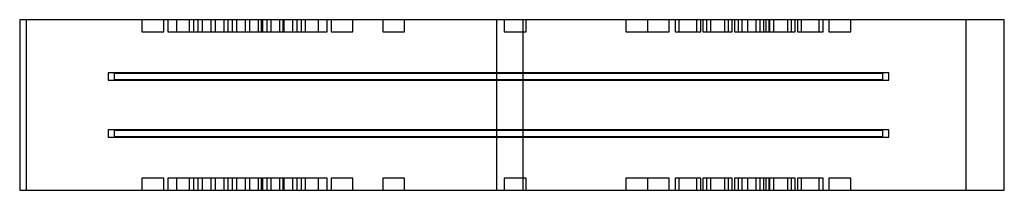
# Model space of a CAD drawing. Header units: millimetres. Extents: x -815 to 805, y -140 to 140.
import ezdxf

# ---------------------------------------------------------------- set-up
doc = ezdxf.new("R2010")
doc.units = ezdxf.units.MM
for name, color, linetype in [('TN_MEMBER_CH', 40, 'CONTINUOUS'), ('TN_MEMBER_D2', 40, 'CONTINUOUS'), ('TN_MEMBER_D3', 40, 'CONTINUOUS'), ('TN_PLATE_1', 5, 'CONTINUOUS'), ('TN_PLATE_2', 5, 'CONTINUOUS'), ('TN_RECESS', 1, 'CONTINUOUS'), ('TN_SLOTS', 3, 'CONTINUOUS')]:
    doc.layers.add(name, color=color, linetype=linetype)

msp = doc.modelspace()

# ---------------------------------------------------------------- linework, layer by layer
at = {"layer": 'TN_MEMBER_CH'}
msp.add_lwpolyline([(-804.658, -140), (804.658, -140), (804.658, 140), (-804.658, 140)], close=True, dxfattribs=at)
at = {"layer": 'TN_MEMBER_D2'}
msp.add_lwpolyline([(-815.183103, -140), (-30.294373, -140), (-30.294373, 140), (-815.183103, 140)], close=True, dxfattribs=at)
at = {"layer": 'TN_MEMBER_D3'}
msp.add_lwpolyline([(12.637552, -140), (741.89606, -140), (741.89606, 140), (12.637552, 140)], close=True, dxfattribs=at)
at = {"layer": 'TN_PLATE_1'}
msp.add_lwpolyline([(-659.619611, -51.67), (604.658, -51.67), (604.658, -41.67), (-659.619611, -41.67)], close=True, dxfattribs=at)
at = {"layer": 'TN_PLATE_2'}
msp.add_lwpolyline([(-659.619611, 41.67), (604.658, 41.67), (604.658, 51.67), (-659.619611, 51.67)], close=True, dxfattribs=at)
at = {"layer": 'TN_RECESS'}
for points in [[(-613.980001, 120), (-577.980001, 120), (-577.980001, 140), (-613.980001, 140)], [(-571.553594, 120), (-535.553594, 120), (-535.553594, 140), (-571.553594, 140)], [(-557.411458, 120), (-521.411458, 120), (-521.411458, 140), (-557.411458, 140)], [(-529.127187, 120), (-493.127187, 120), (-493.127187, 140), (-529.127187, 140)], [(-514.985051, 120), (-478.985051, 120), (-478.985051, 140), (-514.985051, 140)], [(-500.842916, 120), (-464.842916, 120), (-464.842916, 140), (-500.842916, 140)], [(-472.558645, 120), (-436.558645, 120), (-436.558645, 140), (-472.558645, 140)], [(-458.416509, 120), (-422.416509, 120), (-422.416509, 140), (-458.416509, 140)], [(-444.274373, 120), (-408.274373, 120), (-408.274373, 140), (-444.274373, 140)], [(-417.99966, 120), (-381.99966, 120), (-381.99966, 140), (-417.99966, 140)], [(-417.99966, 120), (-381.99966, 120), (-381.99966, 140), (-417.99966, 140)], [(-417.99966, 120), (-381.99966, 120), (-381.99966, 140), (-417.99966, 140)], [(-417.99966, 120), (-381.99966, 120), (-381.99966, 140), (-417.99966, 140)], [(-415.990102, 120), (-379.990102, 120), (-379.990102, 140), (-415.990102, 140)], [(-401.847966, 120), (-365.847966, 120), (-365.847966, 140), (-401.847966, 140)], [(-387.705831, 120), (-351.705831, 120), (-351.705831, 140), (-387.705831, 140)], [(-359.42156, 120), (-323.42156, 120), (-323.42156, 140), (-359.42156, 140)], [(-345.279424, 120), (-309.279424, 120), (-309.279424, 140), (-345.279424, 140)], [(-302.853017, 120), (-266.853017, 120), (-266.853017, 140), (-302.853017, 140)], [(-217.99966, 120), (-181.99966, 120), (-181.99966, 140), (-217.99966, 140)], [(-217.99966, 120), (-181.99966, 120), (-181.99966, 140), (-217.99966, 140)], [(-217.99966, 120), (-181.99966, 120), (-181.99966, 140), (-217.99966, 140)], [(-217.99966, 120), (-181.99966, 120), (-181.99966, 140), (-217.99966, 140)], [(-17.99966, 120), (18.00034, 120), (18.00034, 140), (-17.99966, 140)], [(-17.99966, 120), (18.00034, 120), (18.00034, 140), (-17.99966, 140)], [(-17.99966, 120), (18.00034, 120), (18.00034, 140), (-17.99966, 140)], [(-17.99966, 120), (18.00034, 120), (18.00034, 140), (-17.99966, 140)], [(182.00034, 120), (218.00034, 120), (218.00034, 140), (182.00034, 140)], [(182.00034, 120), (218.00034, 120), (218.00034, 140), (182.00034, 140)], [(182.00034, 120), (218.00034, 120), (218.00034, 140), (182.00034, 140)], [(182.00034, 120), (218.00034, 120), (218.00034, 140), (182.00034, 140)], [(217.390824, 120), (253.390824, 120), (253.390824, 140), (217.390824, 140)], [(263.083122, 120), (299.083122, 120), (299.083122, 140), (263.083122, 140)], [(269.240416, 120), (305.240416, 120), (305.240416, 140), (269.240416, 140)], [(308.775421, 120), (344.775421, 120), (344.775421, 140), (308.775421, 140)], [(314.932714, 120), (350.932714, 120), (350.932714, 140), (314.932714, 140)], [(321.090008, 120), (357.090008, 120), (357.090008, 140), (321.090008, 140)], [(360.625013, 120), (396.625013, 120), (396.625013, 140), (360.625013, 140)], [(366.782306, 120), (402.782306, 120), (402.782306, 140), (366.782306, 140)], [(372.9396, 120), (408.9396, 120), (408.9396, 140), (372.9396, 140)], [(382.00034, 120), (418.00034, 120), (418.00034, 140), (382.00034, 140)], [(382.00034, 120), (418.00034, 120), (418.00034, 140), (382.00034, 140)], [(382.00034, 120), (418.00034, 120), (418.00034, 140), (382.00034, 140)], [(382.00034, 120), (418.00034, 120), (418.00034, 140), (382.00034, 140)], [(412.474605, 120), (448.474605, 120), (448.474605, 140), (412.474605, 140)], [(418.631898, 120), (454.631898, 120), (454.631898, 140), (418.631898, 140)], [(424.789192, 120), (460.789192, 120), (460.789192, 140), (424.789192, 140)], [(464.324197, 120), (500.324197, 120), (500.324197, 140), (464.324197, 140)], [(470.481491, 120), (506.481491, 120), (506.481491, 140), (470.481491, 140)], [(516.173789, 120), (552.173789, 120), (552.173789, 140), (516.173789, 140)], [(-613.980001, -140), (-577.980001, -140), (-577.980001, -120), (-613.980001, -120)], [(-571.553594, -140), (-535.553594, -140), (-535.553594, -120), (-571.553594, -120)], [(-557.411458, -140), (-521.411458, -140), (-521.411458, -120), (-557.411458, -120)], [(-529.127187, -140), (-493.127187, -140), (-493.127187, -120), (-529.127187, -120)], [(-514.985051, -140), (-478.985051, -140), (-478.985051, -120), (-514.985051, -120)], [(-500.842916, -140), (-464.842916, -140), (-464.842916, -120), (-500.842916, -120)], [(-472.558645, -140), (-436.558645, -140), (-436.558645, -120), (-472.558645, -120)], [(-458.416509, -140), (-422.416509, -140), (-422.416509, -120), (-458.416509, -120)], [(-444.274373, -140), (-408.274373, -140), (-408.274373, -120), (-444.274373, -120)], [(-417.99966, -140), (-381.99966, -140), (-381.99966, -120), (-417.99966, -120)], [(-417.99966, -140), (-381.99966, -140), (-381.99966, -120), (-417.99966, -120)], [(-417.99966, -140), (-381.99966, -140), (-381.99966, -120), (-417.99966, -120)], [(-417.99966, -140), (-381.99966, -140), (-381.99966, -120), (-417.99966, -120)], [(-415.990102, -140), (-379.990102, -140), (-379.990102, -120), (-415.990102, -120)], [(-401.847966, -140), (-365.847966, -140), (-365.847966, -120), (-401.847966, -120)], [(-387.705831, -140), (-351.705831, -140), (-351.705831, -120), (-387.705831, -120)], [(-359.42156, -140), (-323.42156, -140), (-323.42156, -120), (-359.42156, -120)], [(-345.279424, -140), (-309.279424, -140), (-309.279424, -120), (-345.279424, -120)], [(-302.853017, -140), (-266.853017, -140), (-266.853017, -120), (-302.853017, -120)], [(-217.99966, -140), (-181.99966, -140), (-181.99966, -120), (-217.99966, -120)], [(-217.99966, -140), (-181.99966, -140), (-181.99966, -120), (-217.99966, -120)], [(-217.99966, -140), (-181.99966, -140), (-181.99966, -120), (-217.99966, -120)], [(-217.99966, -140), (-181.99966, -140), (-181.99966, -120), (-217.99966, -120)], [(-17.99966, -140), (18.00034, -140), (18.00034, -120), (-17.99966, -120)], [(-17.99966, -140), (18.00034, -140), (18.00034, -120), (-17.99966, -120)], [(-17.99966, -140), (18.00034, -140), (18.00034, -120), (-17.99966, -120)], [(-17.99966, -140), (18.00034, -140), (18.00034, -120), (-17.99966, -120)], [(182.00034, -140), (218.00034, -140), (218.00034, -120), (182.00034, -120)], [(182.00034, -140), (218.00034, -140), (218.00034, -120), (182.00034, -120)], [(182.00034, -140), (218.00034, -140), (218.00034, -120), (182.00034, -120)], [(182.00034, -140), (218.00034, -140), (218.00034, -120), (182.00034, -120)], [(217.390824, -140), (253.390824, -140), (253.390824, -120), (217.390824, -120)], [(263.083122, -140), (299.083122, -140), (299.083122, -120), (263.083122, -120)], [(269.240416, -140), (305.240416, -140), (305.240416, -120), (269.240416, -120)], [(308.775421, -140), (344.775421, -140), (344.775421, -120), (308.775421, -120)], [(314.932714, -140), (350.932714, -140), (350.932714, -120), (314.932714, -120)], [(321.090008, -140), (357.090008, -140), (357.090008, -120), (321.090008, -120)], [(360.625013, -140), (396.625013, -140), (396.625013, -120), (360.625013, -120)], [(366.782306, -140), (402.782306, -140), (402.782306, -120), (366.782306, -120)], [(372.9396, -140), (408.9396, -140), (408.9396, -120), (372.9396, -120)], [(382.00034, -140), (418.00034, -140), (418.00034, -120), (382.00034, -120)], [(382.00034, -140), (418.00034, -140), (418.00034, -120), (382.00034, -120)], [(382.00034, -140), (418.00034, -140), (418.00034, -120), (382.00034, -120)], [(382.00034, -140), (418.00034, -140), (418.00034, -120), (382.00034, -120)], [(412.474605, -140), (448.474605, -140), (448.474605, -120), (412.474605, -120)], [(418.631898, -140), (454.631898, -140), (454.631898, -120), (418.631898, -120)], [(424.789192, -140), (460.789192, -140), (460.789192, -120), (424.789192, -120)], [(464.324197, -140), (500.324197, -140), (500.324197, -120), (464.324197, -120)], [(470.481491, -140), (506.481491, -140), (506.481491, -120), (470.481491, -120)], [(516.173789, -140), (552.173789, -140), (552.173789, -120), (516.173789, -120)]]:
    msp.add_lwpolyline(points, close=True, dxfattribs=at)
at = {"layer": 'TN_SLOTS'}
for points in [[(-669.619611, 40.67), (614.658, 40.67), (614.658, 52.67), (-669.619611, 52.67)], [(-669.619611, -52.67), (614.658, -52.67), (614.658, -40.67), (-669.619611, -40.67)]]:
    msp.add_lwpolyline(points, close=True, dxfattribs=at)

doc.saveas('drawing.dxf')
